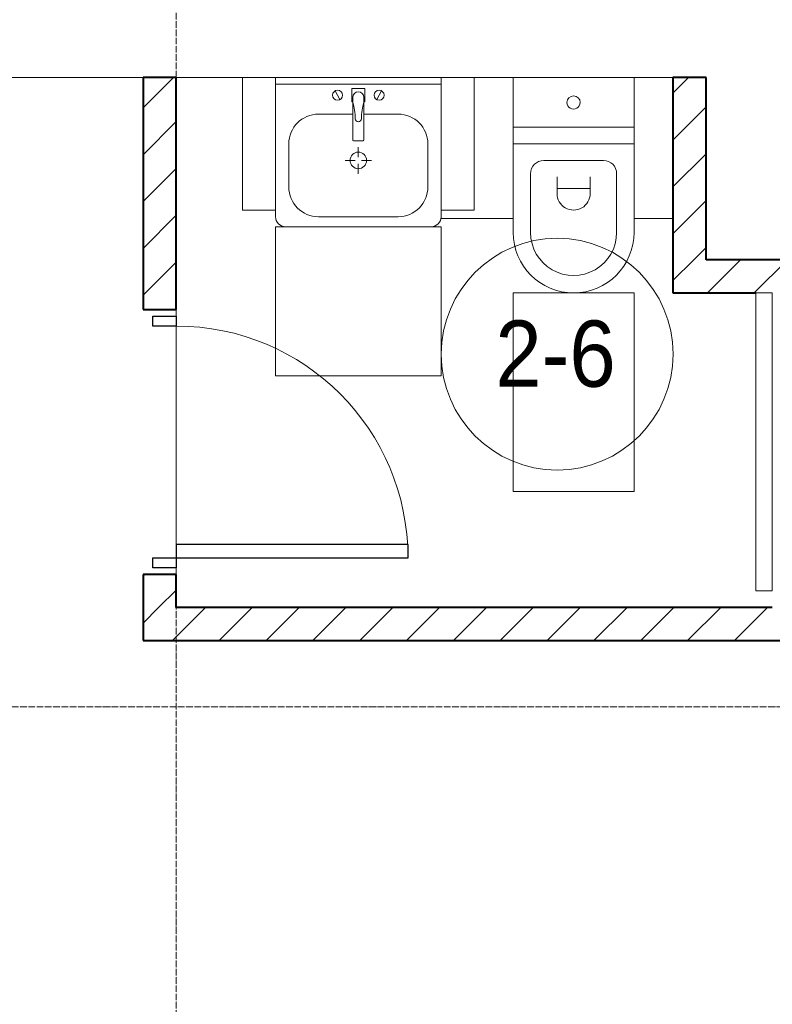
# Model space of a CAD drawing. Header units: millimetres. Extents: x 5617 to 110067, y 7718 to 195801.
# Tile 49 of 81: x 51490 to 53763, y 17902 to 20875. Entities that reach past the tile are written whole.
import ezdxf

# ---------------------------------------------------------------- set-up
doc = ezdxf.new("R2010")
doc.units = ezdxf.units.MM
doc.linetypes.add('ADSK_Линия сетки', pattern=[25, 20, -2.5, 0, -2.5])
doc.linetypes.add('Линия сетки', pattern=[25, 20, -2.5, 0, -2.5])
for name, color, linetype, lineweight in [('Двери', 7, 'Continuous', 18), ('Марки помещений', 7, 'Continuous', 20), ('Мебель', 7, 'Continuous', 18), ('Оси', 7, 'Continuous', 9), ('Перекрытия', 7, 'Continuous', 18), ('Сантехнические приборы', 7, 'Continuous', 18), ('Стены разрез', 7, 'Continuous', 40)]:
    doc.layers.add(name, color=color, linetype=linetype, lineweight=lineweight)
doc.styles.add('Arial_3', font='arial.ttf', dxfattribs={"width": 0.9, "height": 200})
pattern_1 = [(45, (0, 0), (-70.71068, 70.71068), [])]

# ---------------------------------------------------------------- blocks, each defined once
blk = doc.blocks.new('MR_Зона обслуживания - MR_Зона обслуживания-2638758-МКСС_К4_L14_48_300_')
at = {"layer": 'Мебель', "lineweight": 9}
for p, q in [((450, 0), (-450, 0)), ((-450, 0), (-450, -50)), ((450, -50), (450, 0)), ((-450, -50), (450, -50))]:
    blk.add_line(p, q, dxfattribs=at)
blk = doc.blocks.new('MR_Унитаз напольный - Санузел с ванной-2638740-МКСС_К4_L14_48_300_')
at = {"layer": 'Сантехнические приборы', "color": 253, "true_color": 0xaaaaaa}
for p, q in [((-182.5, 0), (-182.5, 267.5)), ((-130, 267.5), (-130, 90)), ((130, 90), (130, 267.5)), ((182.5, 267.5), (182.5, 0)), ((-50, 150), (-50, 100)), ((50, 100), (50, 150)), ((-50, 135), (50, 135)), ((-90, 50), (90, 50)), ((182.5, 0), (-182.5, 0)), ((-182.5, -50), (-182.5, 0)), ((-182.5, 0), (182.5, 0)), ((182.5, 0), (182.5, -50)), ((-182.5, -50), (182.5, -50)), ((-182.5, -200), (-182.5, -50)), ((182.5, -50), (-182.5, -50)), ((182.5, -50), (182.5, -200)), ((182.5, -200), (-182.5, -200))]:
    blk.add_line(p, q, dxfattribs=at)
for centre, radius, start, end in [((0, 267.5), 182.5, 0, 180), ((0, 267.5), 130, 360, 180), ((0, 150), 50, 360, 180), ((-90, 90), 40, 180, 270), ((90, 90), 40, 270, 360), ((0, -125), 20, 360, 180), ((0, -125), 20, 180, 360)]:
    blk.add_arc(centre, radius, start, end, dxfattribs=at)
blk = doc.blocks.new('MR_Зона обслуживания - MR_Зона обслуживания-V7-МКСС_К4_L14_48_300_')
at = {"layer": 'Мебель', "lineweight": 9}
for p, q in [((182.5, 600), (-182.5, 600)), ((-182.5, 600), (-182.5, 0)), ((182.5, 0), (182.5, 600)), ((-182.5, 0), (182.5, 0))]:
    blk.add_line(p, q, dxfattribs=at)
blk = doc.blocks.new('MR_Зона обслуживания - MR_Зона обслуживания-V44-МКСС_К4_L14_48_300_')
at = {"layer": 'Мебель', "lineweight": 9}
for p, q in [((108.8, 425), (-108.8, 425)), ((108.8, 400), (108.8, 425)), ((-108.8, 0), (8.8, 0))]:
    blk.add_line(p, q, dxfattribs=at)
blk = doc.blocks.new('MR_Зона обслуживания - MR_Зона обслуживания-V45-МКСС_К4_L14_48_300_')
at = {"layer": 'Мебель', "lineweight": 9}
for p, q in [((108.75, 425), (-8.75, 425)), ((-8.75, 0), (108.75, 0))]:
    blk.add_line(p, q, dxfattribs=at)
blk = doc.blocks.new('MR_Тумба-Умывальник с зеркалом - Тумба-умывальник_500-V46-МКСС_К4_L14_48_300_')
at = {"layer": 'Сантехнические приборы', "color": 253, "true_color": 0xaaaaaa}
for p, q in [((250, 0), (-250, 0)), ((-250, -20), (250, -20)), ((-69.7, -39.8), (-55.6, -66.3)), ((20, -33.1), (-20, -33.1)), ((-20, -33.1), (-20, -73.1)), ((20, -73.1), (20, -33.1)), ((69.7, -39.8), (55.6, -66.3)), ((-20, -73.1), (-17, -73.1)), ((-17, -60), (-17, -73.1)), ((-17, -73.1), (-17, -187.9)), ((17, -73.1), (17, -60)), ((17, -187.9), (17, -73.1)), ((17, -73.1), (20, -73.1)), ((-17, -110), (-120, -110)), ((120, -110), (17, -110)), ((-210, -200), (-210, -330)), ((-14, -190.9), (14, -190.9)), ((210, -330), (210, -200)), ((0, -210), (0, -240)), ((-10, -250), (-40, -250)), ((0, -290), (0, -260)), ((40, -250), (10, -250)), ((-250, -400), (-250, -420)), ((-120, -420), (120, -420))]:
    blk.add_line(p, q, dxfattribs=at)
for centre, radius, start, end in [((-62.7, -53.1), 15, 360, 180), ((-62.7, -53.1), 15, 180, 360), ((0, -60), 17, 360, 180), ((62.7, -53.1), 15, 360, 180), ((62.7, -53.1), 15, 180, 360), ((-217.6, -129.9), 208.5, 1.5946, 15.8177), ((217.6, -129.9), 208.5, 164.1823, 178.4054), ((-120, -200), 90, 90, 180), ((120, -200), 90, 360, 90), ((0, -124.1), 9.19, 180, 360), ((-14, -187.9), 3, 180, 270), ((-14, -187.9), 3, 195, 255), ((14, -187.9), 3, 270, 0), ((14, -187.9), 3, 285, 345), ((0, -250), 25, 0, 180), ((0, -250), 25, 180, 0), ((-120, -330), 90, 180, 270), ((120, -330), 90, 270, 360), ((-220, -420), 30, 180, 270), ((220, -420), 30, 270, 360)]:
    blk.add_arc(centre, radius, start, end, dxfattribs=at)
blk = doc.blocks.new('MR_Зона обслуживания - MR_Зона обслуживания-2638755-МКСС_К4_L14_48_300_')
at = {"layer": 'Мебель', "lineweight": 9}
for p, q in [((250, 0), (-250, 0)), ((-250, 0), (-250, -450)), ((250, -450), (250, 0)), ((-250, -450), (250, -450))]:
    blk.add_line(p, q, dxfattribs=at)
blk = doc.blocks.new('MR_Зона обслуживания - MR_Зона обслуживания-V47-МКСС_К4_L14_48_300_')
at = {"layer": 'Мебель', "lineweight": 9}
for p, q in [((50, 0), (-50, 0)), ((-50, 0), (-50, -400)), ((50, -400), (50, 0)), ((-50, -400), (50, -400))]:
    blk.add_line(p, q, dxfattribs=at)
blk = doc.blocks.new('A_DOR_Door - Вн_3_Одинарная_800x2100-3001493-МКСС_К4_L14_48_300_')
at = {"layer": 'Двери', "color": 253, "lineweight": 30, "true_color": 0xaaaaaa}
for p, q in [((-380, 20), (-350, 20)), ((-380, -50), (-380, 20)), ((-350, 20), (-350, -50)), ((350, -50), (350, 20)), ((350, 20), (380, 20)), ((380, 20), (380, -50)), ((-350, -50), (-380, -50)), ((-350, -50), (-350, -750)), ((-310, -50), (-350, -50)), ((-350, -50), (-350, -750)), ((-310, -750), (-310, -50)), ((380, -50), (350, -50)), ((-350, -750), (-310, -750))]:
    blk.add_line(p, q, dxfattribs=at)
at = {"layer": 'Двери', "color": 254, "lineweight": 9, "true_color": 0xd4d4d4}
blk.add_arc((-350, -50), 700, 270, 0, dxfattribs=at)
blk = doc.blocks.new('135_SLK_K4_AR_rvt-1-МКСС_К4_L14_48_300_')
at = {"layer": 'Стены разрез', "lineweight": 9, "true_color": 0xaaaaaa}
h = blk.add_hatch(dxfattribs=at)
h.set_pattern_fill('FP_3', color=253, style=0, pattern_type=2)
h.set_pattern_definition(pattern_1)
h.paths.add_polyline_path([(119450, 19100), (119450, 19200), (119350, 19200), (119350, 19100)])
h.paths.add_polyline_path([(119450, 20000), (119450, 20700), (119350, 20700), (119350, 20000)])
h = blk.add_hatch(dxfattribs=at)
h.set_pattern_fill('FP_3', color=253, style=0, pattern_type=2)
h.set_pattern_definition(pattern_1)
h.paths.add_polyline_path([(121050, 20150), (121050, 20700), (120950, 20700), (120950, 20150)])
h = blk.add_hatch(dxfattribs=at)
h.set_pattern_fill('FP_3', color=253, style=0, pattern_type=2)
h.set_pattern_definition(pattern_1)
h.paths.add_polyline_path([(121280, 20050), (122150, 20050), (122150, 20150), (120950, 20150), (120950, 20050), (121260, 20050)])
h = blk.add_hatch(dxfattribs=at)
h.set_pattern_fill('FP_3', color=253, style=0, pattern_type=2)
h.set_pattern_definition(pattern_1)
h.paths.add_polyline_path([(119350, 19000), (122150, 19000), (122150, 19100), (119350, 19100)])
at = {"layer": 'Перекрытия', "color": 253, "true_color": 0xaaaaaa}
for p, q in [((119350, 20700), (116800, 20700)), ((119650, 20700), (119450, 20700)), ((120250, 20700), (119750, 20700)), ((119450, 19980), (119450, 20000)), ((119450, 20000), (119450, 19980)), ((119450, 19290), (119450, 19950)), ((119450, 19950), (119450, 19290)), ((119450, 19200), (119450, 19220)), ((119450, 19220), (119450, 19200))]:
    blk.add_line(p, q, dxfattribs=at)
at = {"layer": 'Стены разрез', "color": 253, "true_color": 0xaaaaaa}
for p, q in [((119450, 20700), (119350, 20700)), ((119350, 20700), (119350, 20000)), ((119450, 20000), (119450, 20700)), ((121050, 20700), (120950, 20700)), ((120950, 20700), (120950, 20150)), ((121050, 20150), (121050, 20700)), ((120950, 20150), (120950, 20050)), ((121550, 20150), (121050, 20150)), ((120950, 20050), (121200, 20050)), ((119350, 20000), (119450, 20000)), ((119450, 19200), (119350, 19200)), ((119350, 19200), (119350, 19100)), ((119450, 19100), (119450, 19200)), ((119350, 19100), (119350, 19000)), ((121250, 19100), (119450, 19100)), ((119350, 19000), (122150, 19000))]:
    blk.add_line(p, q, dxfattribs=at)
at = {"layer": 'Двери', "color": 253, "lineweight": 18, "true_color": 0xaaaaaa, "rotation": 90}
blk.add_blockref('A_DOR_Door - Вн_3_Одинарная_800x2100-3001493-МКСС_К4_L14_48_300_', (119400, 19600), dxfattribs=at)
at = {"layer": 'Мебель', "color": 253, "lineweight": 18, "true_color": 0xaaaaaa}
for name, p in [('MR_Зона обслуживания - MR_Зона обслуживания-V47-МКСС_К4_L14_48_300_', (119700, 20700)), ('MR_Зона обслуживания - MR_Зона обслуживания-V47-МКСС_К4_L14_48_300_', (120300, 20700)), ('MR_Зона обслуживания - MR_Зона обслуживания-2638755-МКСС_К4_L14_48_300_', (120000, 20250))]:
    blk.add_blockref(name, p, dxfattribs=at)
for name, p, rotation in [('MR_Зона обслуживания - MR_Зона обслуживания-V44-МКСС_К4_L14_48_300_', (120358.8, 20700), 180), ('MR_Зона обслуживания - MR_Зона обслуживания-V45-МКСС_К4_L14_48_300_', (120941.3, 20700), 180), ('MR_Зона обслуживания - MR_Зона обслуживания-V7-МКСС_К4_L14_48_300_', (120650, 20050), 180), ('MR_Зона обслуживания - MR_Зона обслуживания-2638758-МКСС_К4_L14_48_300_', (121250, 19600), 269.9999999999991)]:
    blk.add_blockref(name, p, dxfattribs=dict(at, rotation=rotation))
at = {"layer": 'Сантехнические приборы', "color": 253, "lineweight": 18, "true_color": 0xaaaaaa}
blk.add_blockref('MR_Тумба-Умывальник с зеркалом - Тумба-умывальник_500-V46-МКСС_К4_L14_48_300_', (120000, 20700), dxfattribs=at)
at = {"layer": 'Сантехнические приборы', "color": 253, "lineweight": 18, "true_color": 0xaaaaaa, "rotation": 180}
blk.add_blockref('MR_Унитаз напольный - Санузел с ванной-2638740-МКСС_К4_L14_48_300_', (120650, 20500), dxfattribs=at)
blk = doc.blocks.new('050_Марка_Помещение - Номер-620969-МКСС_К4_L14_48_300_')
at = {"layer": 'Марки помещений'}
blk.add_circle((0, 0), 3.5, dxfattribs=at)

msp = doc.modelspace()

# ---------------------------------------------------------------- linework, layer by layer
at = {"layer": 'Оси', "linetype": 'Линия сетки'}
msp.add_line((51962.7, 13295.7), (51962.7, 33150), dxfattribs=at)
at = {"layer": 'Оси', "linetype": 'ADSK_Линия сетки'}
msp.add_line((69432.7, 18800), (25313.5, 18800), dxfattribs=at)

# ---------------------------------------------------------------- block references
at = {"lineweight": 5}
msp.add_blockref('135_SLK_K4_AR_rvt-1-МКСС_К4_L14_48_300_', (-67487.3, 0), dxfattribs=at)
at = {"layer": 'Марки помещений', "xscale": 99.99999999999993, "yscale": 99.99999999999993, "zscale": 99.99999999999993}
msp.add_blockref('050_Марка_Помещение - Номер-620969-МКСС_К4_L14_48_300_', (53113.1, 19865), dxfattribs=at)

# ---------------------------------------------------------------- texts
at = {"layer": 'Марки помещений', "lineweight": 9, "insert": (52926.5, 19966.7), "char_height": 200, "width": 447.342, "attachment_point": 1, "style": 'Arial_3'}
msp.add_mtext('2-6', dxfattribs=at)

doc.saveas('drawing.dxf')
